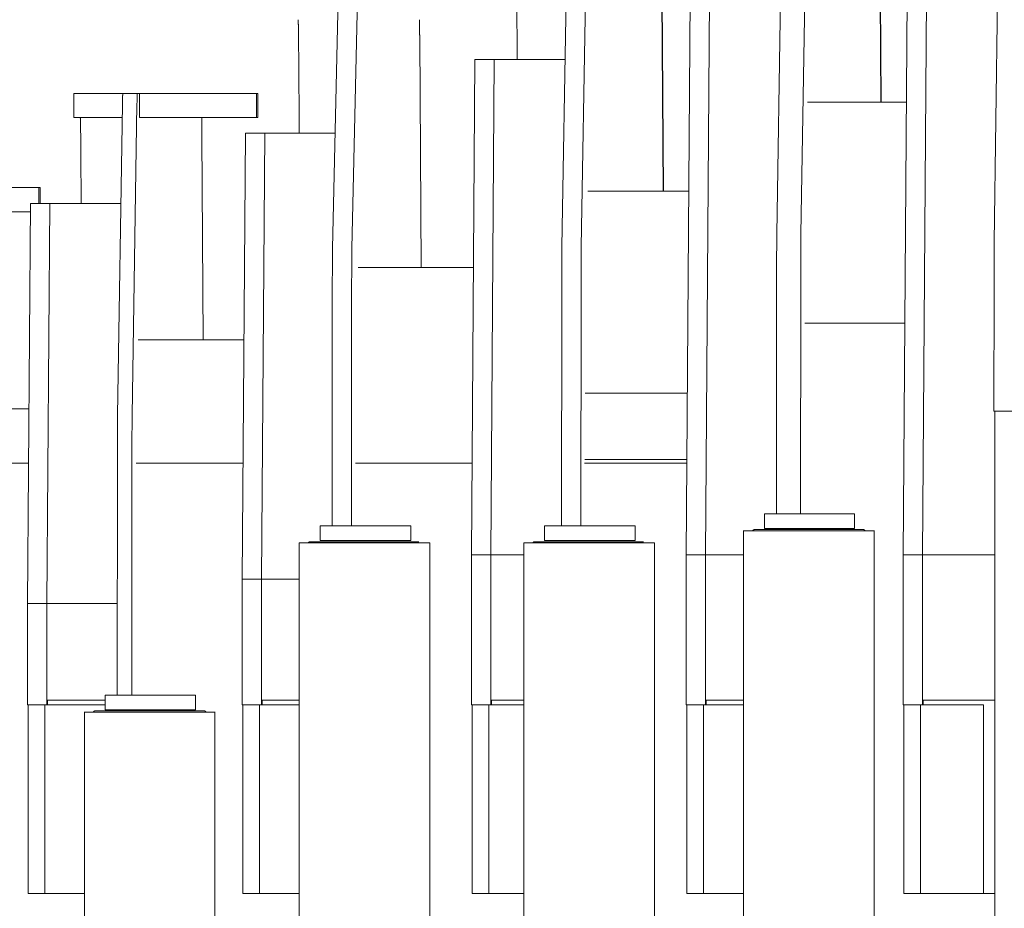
# Model space of a CAD drawing. Extents: x 0 to 59450, y 0 to 42050.
# Tile 102 of 256: x 24874 to 25281, y 7934 to 8301. Entities that reach past the tile are written whole.
import ezdxf

# ---------------------------------------------------------------- set-up
doc = ezdxf.new("R2010")
doc.units = 0
doc.header["$LTSCALE"] = 20
doc.header["$MEASUREMENT"] = 0
doc.layers.get('0').update_dxf_attribs({"linetype": 'CONTINUOUS'})
doc.layers.get('Defpoints').update_dxf_attribs({"linetype": 'CONTINUOUS'})
doc.dimstyles.new('DXF001', dxfattribs={"dimtxt": 3.1, "dimasz": 2, "dimexe": 2, "dimexo": 0.8, "dimgap": 0.09, "dimtad": 1, "dimdsep": 46, "dimtxsty": 'STANDARD', "dimcen": 0.09, "dimazin": 2, "dimtfac": 0.645161, "dimtdec": 4, "dimtmove": 0, "dimatfit": 3, "dimfxl": 1, "dimtvp": 0.66129, "dimtolj": 1, "dimtzin": 0, "dimarcsym": 0})

# ---------------------------------------------------------------- blocks, each defined once
blk = doc.blocks.new('_OPEN')
at = {"color": 0, "linetype": 'ByBlock', "lineweight": -2}
for p, q in [((-1, 0.166667), (0, 0)), ((0, 0), (-1, -0.166667)), ((0, 0), (-1, 0))]:
    blk.add_line(p, q, dxfattribs=at)
blk = doc.blocks.new('*D30')
at = {"color": 0, "linetype": 'Continuous', "lineweight": -2}
for p, q in [((29198.94, 9314.54), (23516.2, 9314.54)), ((23518.2, 9312.54), (23518.2, 6317.04)), ((29202.69, 6315.04), (23516.2, 6315.04))]:
    blk.add_line(p, q, dxfattribs=at)
at = {"layer": 'Defpoints', "color": 0, "linetype": 'Continuous'}
for p in [(29199.74, 9314.54), (23518.2, 6315.04), (29203.49, 6315.04)]:
    blk.add_point(p, dxfattribs=at)
at = {"color": 0, "linetype": 'Continuous', "lineweight": -2, "xscale": 2, "yscale": 2, "zscale": 2}
for p, rotation in [((23518.2, 9314.54), 90), ((23518.2, 6315.04), 270)]:
    blk.add_blockref('_OPEN', p, dxfattribs=dict(at, rotation=rotation))
at = {"color": 0, "linetype": 'Continuous', "lineweight": 13, "insert": (23468.11, 7988.69), "char_height": 100, "attachment_point": 5, "rotation": 90}
blk.add_mtext('\\A1;\\A1;3000', dxfattribs=at)

msp = doc.modelspace()

# ---------------------------------------------------------------- linework, layer by layer
at = {"color": 3, "linetype": 'Continuous', "lineweight": 13}
for p, q in [((25276.764, 8209.164), (25279.686, 8429.95)), ((25186.82, 8212.52), (25189.556, 8386.473)), ((25199.555, 8386.473), (25196.82, 8212.52)), ((25229.322, 8371.735), (25230.052, 8267.167)), ((25241.064, 8364.274), (25239.077, 8079.774)), ((25247.077, 8079.774), (25249.063, 8364.274)), ((25229.248, 8361.129), (25229.904, 8267.167)), ((25097.932, 8207.293), (25100.423, 8351.625)), ((25108.423, 8351.625), (25105.932, 8207.293)), ((25139.961, 8230.274), (25139.215, 8337.114)), ((25079.464, 8284.774), (25079.158, 8328.629)), ((25139.156, 8328.629), (25139.843, 8230.274)), ((25149.306, 8079.774), (25150.996, 8321.774)), ((25158.996, 8321.774), (25157.306, 8079.774)), ((25005.349, 8311.274), (25003.05, 8206.632)), ((25011.05, 8206.632), (25013.348, 8311.274)), ((25039.027, 8300.758), (25039.022, 8301.274)), ((24988.933, 8296.944), (24988.925, 8297.467)), ((24988.941, 8296.388), (24988.933, 8296.944)), ((25039.031, 8300.362), (25039.027, 8300.758)), ((25039.034, 8300.101), (25039.031, 8300.362)), ((25039.036, 8299.894), (25039.034, 8300.101)), ((25039.038, 8299.664), (25039.036, 8299.894)), ((25039.04, 8299.418), (25039.038, 8299.664)), ((25039.042, 8299.175), (25039.04, 8299.418)), ((25039.045, 8298.934), (25039.042, 8299.175)), ((25039.047, 8298.689), (25039.045, 8298.934)), ((25039.049, 8298.442), (25039.047, 8298.689)), ((25039.051, 8298.193), (25039.049, 8298.442)), ((25039.053, 8297.943), (25039.051, 8298.193)), ((25039.055, 8297.69), (25039.053, 8297.943)), ((25039.057, 8297.436), (25039.055, 8297.69)), ((25039.06, 8297.18), (25039.057, 8297.436)), ((25039.062, 8296.922), (25039.06, 8297.18)), ((25039.064, 8296.663), (25039.062, 8296.922)), ((24988.95, 8295.802), (24988.941, 8296.388)), ((24988.958, 8295.184), (24988.95, 8295.802)), ((24988.966, 8294.537), (24988.958, 8295.184)), ((24988.974, 8293.861), (24988.966, 8294.537)), ((24988.981, 8293.157), (24988.974, 8293.861)), ((24988.989, 8292.425), (24988.981, 8293.157)), ((25039.066, 8296.402), (25039.064, 8296.663)), ((25039.068, 8296.139), (25039.066, 8296.402)), ((25039.07, 8295.874), (25039.068, 8296.139)), ((25039.072, 8295.608), (25039.07, 8295.874)), ((25039.074, 8295.34), (25039.072, 8295.608)), ((25039.076, 8295.071), (25039.074, 8295.34)), ((25039.078, 8294.8), (25039.076, 8295.071)), ((25039.079, 8294.527), (25039.078, 8294.8)), ((25039.081, 8294.253), (25039.079, 8294.527)), ((25039.083, 8293.978), (25039.081, 8294.253)), ((25039.085, 8293.701), (25039.083, 8293.978)), ((25039.749, 8198.774), (25039.086, 8293.7)), ((24988.996, 8291.667), (24988.989, 8292.425)), ((24989.003, 8290.884), (24988.996, 8291.667)), ((24989.01, 8290.077), (24989.003, 8290.884)), ((24989.017, 8289.247), (24989.01, 8290.077)), ((24989.024, 8288.395), (24989.017, 8289.247)), ((24989.03, 8287.522), (24989.024, 8288.395)), ((24989.037, 8286.63), (24989.03, 8287.522)), ((24989.264, 8254.274), (24989.038, 8286.629)), ((25060.532, 8079.774), (25061.963, 8284.774)), ((25061.963, 8284.774), (25069.963, 8284.774)), ((25069.963, 8284.774), (25068.532, 8079.774)), ((25099.269, 8284.774), (25069.963, 8284.774)), ((24895.957, 8260.774), (24895.957, 8270.774)), ((24911.984, 8270.774), (24895.957, 8270.774)), ((24911.984, 8270.774), (24916.284, 8270.774)), ((24916.284, 8270.773), (24916.279, 8270.768)), ((24916.286, 8270.774), (24922.286, 8270.774)), ((24922.174, 8268.173), (24922.179, 8268.393)), ((24922.179, 8268.393), (24922.183, 8268.603)), ((24922.183, 8268.603), (24922.188, 8268.803)), ((24922.286, 8270.774), (24923.119, 8270.774)), ((24923.119, 8270.774), (24923.119, 8260.774)), ((24923.119, 8270.774), (24928.253, 8270.774)), ((24945.956, 8270.774), (24928.253, 8270.774)), ((24945.956, 8270.774), (24946.512, 8270.774)), ((24951.547, 8270.774), (24946.512, 8270.774)), ((24951.547, 8270.774), (24971.546, 8270.774)), ((24971.546, 8270.774), (24971.546, 8260.774)), ((24971.546, 8270.774), (24972.112, 8270.774)), ((24972.112, 8260.774), (24972.112, 8270.774)), ((24916.143, 8266.385), (24914.14, 8137.547)), ((24916.153, 8267.001), (24916.142, 8266.384)), ((24916.166, 8267.741), (24916.16, 8267.46)), ((24916.17, 8267.944), (24916.166, 8267.741)), ((24916.174, 8268.164), (24916.17, 8267.944)), ((24920.14, 8137.547), (24922.143, 8266.385)), ((24922.142, 8266.384), (24922.147, 8266.666)), ((24922.147, 8266.666), (24922.151, 8266.94)), ((24922.151, 8266.94), (24922.156, 8267.204)), ((24922.156, 8267.204), (24922.16, 8267.46)), ((24922.16, 8267.46), (24922.165, 8267.707)), ((24922.165, 8267.707), (24922.169, 8267.944)), ((24922.169, 8267.944), (24922.174, 8268.173)), ((25199.567, 8267.167), (25240.386, 8267.167)), ((24895.957, 8260.774), (24911.984, 8260.774)), ((24911.984, 8260.774), (24916.055, 8260.774)), ((24923.118, 8260.774), (24928.253, 8260.774)), ((24928.253, 8260.774), (24945.956, 8260.774)), ((24946.512, 8260.774), (24945.956, 8260.774)), ((24946.512, 8260.774), (24951.547, 8260.774)), ((24948.912, 8260.258), (24948.907, 8260.774)), ((24948.916, 8259.862), (24948.912, 8260.258)), ((24971.546, 8260.774), (24951.547, 8260.774)), ((24972.112, 8260.774), (24971.546, 8260.774)), ((24898.819, 8256.444), (24898.81, 8256.968)), ((24898.827, 8255.888), (24898.819, 8256.444)), ((24948.919, 8259.601), (24948.916, 8259.862)), ((24948.921, 8259.394), (24948.919, 8259.601)), ((24948.923, 8259.164), (24948.921, 8259.394)), ((24948.925, 8258.918), (24948.923, 8259.164)), ((24948.928, 8258.675), (24948.925, 8258.918)), ((24948.93, 8258.433), (24948.928, 8258.675)), ((24948.932, 8258.189), (24948.93, 8258.433)), ((24948.934, 8257.942), (24948.932, 8258.189)), ((24948.937, 8257.693), (24948.934, 8257.942)), ((24948.939, 8257.443), (24948.937, 8257.693)), ((24948.941, 8257.19), (24948.939, 8257.443)), ((24948.943, 8256.936), (24948.941, 8257.19)), ((24948.945, 8256.68), (24948.943, 8256.936)), ((24948.947, 8256.422), (24948.945, 8256.68)), ((24948.95, 8256.163), (24948.947, 8256.422)), ((24948.952, 8255.901), (24948.95, 8256.163)), ((24898.835, 8255.302), (24898.827, 8255.888)), ((24898.844, 8254.684), (24898.835, 8255.302)), ((24898.852, 8254.037), (24898.844, 8254.684)), ((24898.86, 8253.36), (24898.852, 8254.037)), ((24898.867, 8252.656), (24898.86, 8253.36)), ((24898.875, 8251.924), (24898.867, 8252.656)), ((24898.882, 8251.167), (24898.875, 8251.924)), ((24948.954, 8255.639), (24948.952, 8255.901)), ((24948.956, 8255.374), (24948.954, 8255.639)), ((24948.958, 8255.108), (24948.956, 8255.374)), ((24948.96, 8254.84), (24948.958, 8255.108)), ((24948.962, 8254.57), (24948.96, 8254.84)), ((24948.964, 8254.299), (24948.962, 8254.57)), ((24948.966, 8254.027), (24948.964, 8254.299)), ((24948.968, 8253.753), (24948.966, 8254.027)), ((24948.97, 8253.477), (24948.968, 8253.753)), ((24948.972, 8253.2), (24948.97, 8253.477)), ((24949.561, 8168.774), (24948.972, 8253.2)), ((24965.712, 8069.774), (24967, 8254.274)), ((24967, 8254.274), (24975, 8254.274)), ((24975, 8254.274), (24973.712, 8069.774)), ((25004.097, 8254.274), (24975, 8254.274)), ((24898.89, 8250.384), (24898.882, 8251.167)), ((24898.897, 8249.577), (24898.89, 8250.384)), ((24898.904, 8248.746), (24898.897, 8249.577)), ((24898.911, 8247.894), (24898.904, 8248.746)), ((24898.917, 8247.022), (24898.911, 8247.894)), ((24898.924, 8246.129), (24898.917, 8247.022)), ((24899.069, 8225.274), (24898.923, 8246.129)), ((24861.549, 8231.774), (24881.548, 8231.774)), ((24881.548, 8231.774), (24881.548, 8225.274)), ((24881.548, 8231.774), (24882.114, 8231.774)), ((24882.114, 8225.274), (24882.114, 8231.774)), ((25150.357, 8230.274), (25108.582, 8230.274)), ((24876.882, 8059.774), (24878.037, 8225.274)), ((24878.037, 8225.274), (24886.037, 8225.274)), ((24886.037, 8225.274), (24884.882, 8059.774)), ((24915.504, 8225.274), (24886.037, 8225.274)), ((24878.013, 8221.774), (24861.549, 8221.774)), ((25186.806, 8211.394), (25186.801, 8210.964)), ((25186.821, 8212.518), (25186.816, 8212.171)), ((25196.808, 8211.658), (25196.82, 8212.518)), ((25105.93, 8207.292), (25105.925, 8206.96)), ((25186.767, 8207.214), (25186.763, 8206.581)), ((25186.772, 8207.826), (25186.767, 8207.214)), ((25186.776, 8208.413), (25186.772, 8207.826)), ((25186.781, 8208.975), (25186.776, 8208.413)), ((25186.786, 8209.512), (25186.781, 8208.975)), ((25186.79, 8210.023), (25186.786, 8209.512)), ((25186.795, 8210.507), (25186.79, 8210.023)), ((25186.801, 8210.964), (25186.795, 8210.507)), ((25196.762, 8206.581), (25196.766, 8207.215)), ((25196.766, 8207.215), (25196.771, 8207.826)), ((25196.771, 8207.826), (25196.775, 8208.41)), ((25196.775, 8208.41), (25196.78, 8208.975)), ((25196.78, 8208.975), (25196.785, 8209.523)), ((25196.785, 8209.523), (25196.789, 8210.023)), ((25196.789, 8210.023), (25196.794, 8210.462)), ((25196.794, 8210.462), (25196.799, 8210.964)), ((25276.74, 8206.991), (25276.745, 8207.513)), ((25276.753, 8208.246), (25276.764, 8209.165)), ((25003.004, 8203.352), (25002.999, 8202.788)), ((25003.01, 8203.882), (25003.004, 8203.352)), ((25003.016, 8204.378), (25003.01, 8203.882)), ((25003.051, 8206.632), (25003.045, 8206.342)), ((25010.997, 8202.786), (25011.002, 8203.352)), ((25011.002, 8203.352), (25011.008, 8203.891)), ((25011.008, 8203.891), (25011.014, 8204.378)), ((25011.014, 8204.378), (25011.019, 8204.802)), ((25097.88, 8202.657), (25097.885, 8203.245)), ((25097.885, 8203.245), (25097.89, 8203.813)), ((25097.89, 8203.813), (25097.895, 8204.36)), ((25097.895, 8204.36), (25097.9, 8204.857)), ((25097.9, 8204.857), (25097.905, 8205.293)), ((25097.905, 8205.293), (25097.911, 8205.787)), ((25105.884, 8203.248), (25105.879, 8202.657)), ((25105.889, 8203.813), (25105.884, 8203.248)), ((25105.893, 8204.349), (25105.889, 8203.813)), ((25105.898, 8204.857), (25105.893, 8204.349)), ((25105.904, 8205.337), (25105.898, 8204.857)), ((25105.909, 8205.787), (25105.904, 8205.337)), ((25105.914, 8206.207), (25105.909, 8205.787)), ((25186.744, 8203.105), (25186.741, 8202.357)), ((25186.748, 8203.836), (25186.744, 8203.105)), ((25186.751, 8204.551), (25186.748, 8203.836)), ((25186.755, 8205.248), (25186.751, 8204.551)), ((25186.759, 8205.924), (25186.755, 8205.248)), ((25186.763, 8206.581), (25186.759, 8205.924)), ((25196.74, 8202.357), (25196.743, 8203.104)), ((25196.743, 8203.104), (25196.747, 8203.836)), ((25196.747, 8203.836), (25196.75, 8204.551)), ((25196.75, 8204.551), (25196.754, 8205.248)), ((25196.754, 8205.248), (25196.758, 8205.924)), ((25196.758, 8205.924), (25196.762, 8206.581)), ((25276.708, 8202.457), (25276.712, 8203.101)), ((25276.712, 8203.101), (25276.715, 8203.727)), ((25276.715, 8203.727), (25276.719, 8204.332)), ((25276.719, 8204.332), (25276.723, 8204.913)), ((25276.723, 8204.913), (25276.727, 8205.481)), ((25276.727, 8205.481), (25276.732, 8206.035)), ((25276.732, 8206.035), (25276.736, 8206.543)), ((25276.736, 8206.543), (25276.74, 8206.991)), ((25002.974, 8199.51), (25002.969, 8198.769)), ((25002.978, 8200.223), (25002.974, 8199.51)), ((25002.983, 8200.909), (25002.978, 8200.223)), ((25002.988, 8201.566), (25002.983, 8200.909)), ((25002.994, 8202.193), (25002.988, 8201.566)), ((25002.999, 8202.788), (25002.994, 8202.193)), ((25010.968, 8198.77), (25010.972, 8199.51)), ((25010.972, 8199.51), (25010.977, 8200.223)), ((25010.977, 8200.223), (25010.982, 8200.909)), ((25010.982, 8200.909), (25010.987, 8201.567)), ((25010.987, 8201.567), (25010.992, 8202.193)), ((25010.992, 8202.193), (25010.997, 8202.786)), ((25097.855, 8198.601), (25097.859, 8199.332)), ((25097.859, 8199.332), (25097.863, 8200.042)), ((25097.863, 8200.042), (25097.867, 8200.731)), ((25097.867, 8200.731), (25097.871, 8201.398)), ((25097.871, 8201.398), (25097.876, 8202.04)), ((25097.876, 8202.04), (25097.88, 8202.657)), ((25105.858, 8199.332), (25105.854, 8198.601)), ((25105.862, 8200.042), (25105.858, 8199.332)), ((25105.866, 8200.731), (25105.862, 8200.042)), ((25105.87, 8201.398), (25105.866, 8200.731)), ((25105.875, 8202.04), (25105.87, 8201.398)), ((25105.879, 8202.657), (25105.875, 8202.04)), ((25186.73, 8199.24), (25186.728, 8198.411)), ((25186.733, 8200.041), (25186.73, 8199.24)), ((25186.735, 8200.821), (25186.733, 8200.041)), ((25186.738, 8201.593), (25186.735, 8200.821)), ((25186.741, 8202.357), (25186.738, 8201.593)), ((25196.727, 8198.436), (25196.729, 8199.24)), ((25196.729, 8199.24), (25196.732, 8200.035)), ((25196.732, 8200.035), (25196.734, 8200.821)), ((25196.734, 8200.821), (25196.737, 8201.595)), ((25196.737, 8201.595), (25196.74, 8202.357)), ((25276.689, 8198.263), (25276.692, 8198.996)), ((25276.692, 8198.996), (25276.695, 8199.717)), ((25276.695, 8199.717), (25276.698, 8200.425)), ((25276.698, 8200.425), (25276.701, 8201.118)), ((25276.701, 8201.118), (25276.704, 8201.796)), ((25276.704, 8201.796), (25276.708, 8202.457)), ((25002.954, 8195.583), (25002.95, 8194.742)), ((25002.957, 8196.411), (25002.954, 8195.583)), ((25002.961, 8197.219), (25002.957, 8196.411)), ((25002.965, 8198.006), (25002.961, 8197.219)), ((25002.969, 8198.769), (25002.965, 8198.006)), ((25010.949, 8194.742), (25010.952, 8195.585)), ((25010.952, 8195.585), (25010.956, 8196.411)), ((25010.956, 8196.411), (25010.959, 8197.219)), ((25010.959, 8197.219), (25010.963, 8198.006)), ((25010.963, 8198.006), (25010.968, 8198.77)), ((25061.361, 8198.774), (25013.59, 8198.774)), ((25097.839, 8194.701), (25097.841, 8195.509)), ((25097.841, 8195.509), (25097.844, 8196.304)), ((25097.844, 8196.304), (25097.848, 8197.086)), ((25097.848, 8197.086), (25097.851, 8197.852)), ((25097.851, 8197.852), (25097.855, 8198.601)), ((25105.841, 8195.509), (25105.839, 8194.707)), ((25105.844, 8196.302), (25105.841, 8195.509)), ((25105.847, 8197.086), (25105.844, 8196.302)), ((25105.851, 8197.852), (25105.847, 8197.086)), ((25105.854, 8198.601), (25105.851, 8197.852)), ((25186.723, 8195.994), (25186.721, 8194.575)), ((25186.724, 8196.914), (25186.723, 8195.994)), ((25186.726, 8197.627), (25186.724, 8196.914)), ((25186.728, 8198.411), (25186.726, 8197.627)), ((25196.719, 8194.353), (25196.72, 8195.174)), ((25196.72, 8195.174), (25196.721, 8195.994)), ((25196.721, 8195.994), (25196.723, 8196.812)), ((25196.723, 8196.812), (25196.725, 8197.627)), ((25196.725, 8197.627), (25196.727, 8198.436)), ((25276.679, 8194.466), (25276.68, 8195.239)), ((25276.68, 8195.239), (25276.682, 8196.006)), ((25276.682, 8196.006), (25276.685, 8196.767)), ((25276.685, 8196.767), (25276.687, 8197.52)), ((25276.687, 8197.52), (25276.689, 8198.263)), ((25002.939, 8191.244), (25002.937, 8190.46)), ((25002.942, 8192.105), (25002.939, 8191.244)), ((25002.944, 8193.014), (25002.942, 8192.105)), ((25002.947, 8193.891), (25002.944, 8193.014)), ((25002.95, 8194.742), (25002.947, 8193.891)), ((25010.935, 8190.349), (25010.937, 8191.244)), ((25010.937, 8191.244), (25010.94, 8192.133)), ((25010.94, 8192.133), (25010.942, 8193.014)), ((25010.942, 8193.014), (25010.945, 8193.884)), ((25010.945, 8193.884), (25010.949, 8194.742)), ((25097.828, 8190.539), (25097.829, 8191.382)), ((25097.829, 8191.382), (25097.831, 8192.222)), ((25097.831, 8192.222), (25097.833, 8193.055)), ((25097.833, 8193.055), (25097.836, 8193.883)), ((25097.836, 8193.883), (25097.839, 8194.701)), ((25105.83, 8191.487), (25105.828, 8190.539)), ((25105.832, 8192.222), (25105.83, 8191.487)), ((25105.834, 8193.029), (25105.832, 8192.222)), ((25105.836, 8193.883), (25105.834, 8193.029)), ((25105.839, 8194.707), (25105.836, 8193.883)), ((25186.718, 8192.716), (25186.635, 8096.774)), ((25186.721, 8194.575), (25186.719, 8192.717)), ((25196.635, 8096.774), (25196.717, 8192.716)), ((25196.717, 8192.717), (25196.718, 8193.534)), ((25196.718, 8193.534), (25196.719, 8194.353)), ((25276.672, 8190.568), (25276.673, 8191.348)), ((25276.673, 8191.348), (25276.674, 8192.129)), ((25276.674, 8192.129), (25276.676, 8192.91)), ((25276.676, 8192.91), (25276.677, 8193.69)), ((25276.677, 8193.69), (25276.679, 8194.466)), ((25002.933, 8187.892), (25002.931, 8185.851)), ((25002.935, 8189.45), (25002.933, 8187.892)), ((25002.937, 8190.46), (25002.935, 8189.45)), ((25010.928, 8185.851), (25010.929, 8186.748)), ((25010.929, 8186.748), (25010.93, 8187.647)), ((25010.93, 8187.647), (25010.932, 8188.548)), ((25010.932, 8188.548), (25010.933, 8189.45)), ((25010.933, 8189.45), (25010.935, 8190.349)), ((25097.742, 8091.774), (25097.824, 8187.163)), ((25097.823, 8187.164), (25097.824, 8188.006)), ((25097.824, 8188.006), (25097.825, 8188.849)), ((25097.825, 8188.849), (25097.826, 8189.694)), ((25097.826, 8189.694), (25097.828, 8190.539)), ((25105.824, 8187.163), (25105.742, 8091.774)), ((25105.826, 8189.078), (25105.824, 8187.164)), ((25105.828, 8190.539), (25105.826, 8189.078)), ((25276.633, 8139.274), (25276.672, 8189.789)), ((25276.672, 8189.79), (25276.672, 8190.568)), ((25002.93, 8185.852), (25002.849, 8091.774)), ((25010.849, 8091.774), (25010.93, 8185.852)), ((25239.748, 8175.765), (25198.387, 8175.765)), ((24966.404, 8168.774), (24922.637, 8168.774)), ((25149.774, 8146.764), (25107.487, 8146.764)), ((24877.442, 8140.274), (24832.646, 8140.274)), ((25286.633, 8139.274), (25276.633, 8139.274)), ((25276.982, 8139.274), (25276.982, 7281.274)), ((24914.101, 8133.997), (24914.096, 8133.434)), ((24914.106, 8134.533), (24914.101, 8133.997)), ((24914.111, 8135.045), (24914.106, 8134.533)), ((24914.115, 8135.53), (24914.111, 8135.045)), ((24914.121, 8135.988), (24914.115, 8135.53)), ((24914.126, 8136.419), (24914.121, 8135.988)), ((24914.131, 8136.823), (24914.126, 8136.419)), ((24914.141, 8137.548), (24914.136, 8137.199)), ((24920.096, 8133.431), (24920.101, 8133.997)), ((24920.101, 8133.997), (24920.106, 8134.545)), ((24920.106, 8134.545), (24920.11, 8135.045)), ((24920.11, 8135.045), (24920.115, 8135.484)), ((24920.115, 8135.484), (24920.12, 8135.988)), ((24920.129, 8136.684), (24920.141, 8137.548)), ((24914.075, 8130.274), (24914.071, 8129.579)), ((24914.079, 8130.949), (24914.075, 8130.274)), ((24914.083, 8131.604), (24914.079, 8130.949)), ((24914.087, 8132.237), (24914.083, 8131.604)), ((24914.092, 8132.847), (24914.087, 8132.237)), ((24914.096, 8133.434), (24914.092, 8132.847)), ((24920.071, 8129.579), (24920.075, 8130.274)), ((24920.075, 8130.274), (24920.079, 8130.949)), ((24920.079, 8130.949), (24920.083, 8131.604)), ((24920.083, 8131.604), (24920.087, 8132.238)), ((24920.087, 8132.238), (24920.092, 8132.847)), ((24920.092, 8132.847), (24920.096, 8133.431)), ((24914.055, 8125.86), (24914.053, 8125.083)), ((24914.058, 8126.63), (24914.055, 8125.86)), ((24914.061, 8127.391), (24914.058, 8126.63)), ((24914.064, 8128.136), (24914.061, 8127.391)), ((24914.068, 8128.866), (24914.064, 8128.136)), ((24914.071, 8129.579), (24914.068, 8128.866)), ((24920.053, 8125.077), (24920.055, 8125.86)), ((24920.055, 8125.86), (24920.058, 8126.631)), ((24920.058, 8126.631), (24920.061, 8127.391)), ((24920.061, 8127.391), (24920.064, 8128.136)), ((24920.064, 8128.136), (24920.068, 8128.866)), ((24920.068, 8128.866), (24920.071, 8129.579)), ((24914.044, 8121.967), (24914.043, 8121.051)), ((24914.046, 8122.677), (24914.044, 8121.967)), ((24914.048, 8123.458), (24914.046, 8122.677)), ((24914.05, 8124.285), (24914.048, 8123.458)), ((24914.053, 8125.083), (24914.05, 8124.285)), ((24920.042, 8121.051), (24920.044, 8121.866)), ((24920.044, 8121.866), (24920.046, 8122.677)), ((24920.046, 8122.677), (24920.048, 8123.484)), ((24920.048, 8123.484), (24920.05, 8124.285)), ((24920.05, 8124.285), (24920.053, 8125.077)), ((24877.287, 8117.774), (24832.159, 8117.774)), ((24914.038, 8117.787), (24913.956, 8021.774)), ((24914.041, 8119.638), (24914.038, 8117.786)), ((24914.043, 8121.051), (24914.041, 8119.638)), ((24919.956, 8021.774), (24920.038, 8117.787)), ((24920.038, 8117.786), (24920.039, 8118.6)), ((24920.039, 8118.6), (24920.04, 8119.416)), ((24920.04, 8119.416), (24920.041, 8120.233)), ((24920.041, 8120.233), (24920.042, 8121.051)), ((24966.047, 8117.774), (24921.843, 8117.774)), ((25060.797, 8117.774), (25012.571, 8117.774)), ((25149.572, 8117.774), (25107.315, 8117.774)), ((25149.583, 8119.274), (25107.355, 8119.274)), ((25186.635, 8096.774), (25181.67, 8096.774)), ((25181.67, 8096.774), (25181.67, 8090.774)), ((25212.635, 8096.774), (25186.635, 8096.774)), ((25217.669, 8096.774), (25212.635, 8096.774)), ((25218.94, 8096.774), (25217.669, 8096.774)), ((25218.94, 8096.774), (25218.94, 8090.774)), ((24997.884, 8091.774), (24997.884, 8085.774)), ((24997.884, 8091.774), (25002.849, 8091.774)), ((25002.849, 8091.774), (25028.849, 8091.774)), ((25028.849, 8091.774), (25033.883, 8091.774)), ((25033.883, 8091.774), (25035.37, 8091.774)), ((25035.37, 8085.774), (25035.37, 8091.774)), ((25090.777, 8091.774), (25090.777, 8085.774)), ((25090.777, 8091.774), (25095.742, 8091.774)), ((25095.742, 8091.774), (25121.742, 8091.774)), ((25121.742, 8091.774), (25126.776, 8091.774)), ((25128.159, 8091.774), (25126.776, 8091.774)), ((25128.159, 8085.774), (25128.159, 8091.774)), ((25173.075, 8089.874), (25173.075, 7339.674)), ((25227.075, 8089.774), (25173.075, 8089.774)), ((25227.075, 8089.774), (25173.075, 8089.774)), ((25177.575, 8090.274), (25177.56, 8090.274)), ((25177.575, 8090.274), (25222.575, 8090.274)), ((25181.67, 8090.774), (25186.635, 8090.774)), ((25186.635, 8090.774), (25212.635, 8090.774)), ((25212.635, 8090.774), (25217.669, 8090.774)), ((25217.669, 8090.774), (25218.94, 8090.774)), ((25223.44, 8089.774), (25223.423, 8089.802)), ((25227.075, 7339.674), (25227.075, 8089.874)), ((24993.787, 8085.272), (24993.772, 8085.272)), ((24993.789, 8085.274), (25038.789, 8085.274)), ((25002.849, 8085.774), (24997.884, 8085.774)), ((25028.849, 8085.774), (25002.849, 8085.774)), ((25033.883, 8085.774), (25028.849, 8085.774)), ((25035.37, 8085.774), (25033.883, 8085.774)), ((25086.682, 8085.272), (25086.666, 8085.272)), ((25086.682, 8085.274), (25131.682, 8085.274)), ((25095.742, 8085.774), (25090.777, 8085.774)), ((25121.742, 8085.774), (25095.742, 8085.774)), ((25126.776, 8085.774), (25121.742, 8085.774)), ((25126.776, 8085.774), (25128.159, 8085.774)), ((24989.289, 8084.874), (24989.289, 7364.674)), ((25043.289, 8084.774), (24989.289, 8084.774)), ((25043.289, 8084.774), (24989.289, 8084.774)), ((25043.289, 7364.674), (25043.289, 8084.874)), ((25082.182, 8084.874), (25082.182, 7334.674)), ((25136.182, 8084.774), (25082.182, 8084.774)), ((25136.182, 8084.774), (25082.182, 8084.774)), ((25136.182, 7334.674), (25136.182, 8084.874)), ((25060.532, 8017.774), (25060.532, 8079.774)), ((25060.532, 8079.774), (25068.532, 8079.774)), ((25068.532, 8079.774), (25082.182, 8079.774)), ((25068.532, 8079.774), (25068.532, 8017.774)), ((25149.306, 8017.774), (25149.306, 8079.774)), ((25149.306, 8079.774), (25157.306, 8079.774)), ((25157.306, 8079.774), (25173.075, 8079.774)), ((25157.306, 8079.774), (25157.306, 8017.774)), ((25239.077, 8017.774), (25239.077, 8079.774)), ((25239.077, 8079.774), (25247.077, 8079.774)), ((25247.077, 8079.774), (25276.982, 8079.774)), ((25247.077, 8079.774), (25247.077, 8017.774)), ((24965.712, 8017.774), (24965.712, 8069.774)), ((24965.712, 8069.774), (24973.712, 8069.774)), ((24973.712, 8069.774), (24989.289, 8069.774)), ((24973.712, 8069.774), (24973.712, 8017.774)), ((24876.882, 8017.774), (24876.882, 8059.774)), ((24876.882, 8059.774), (24884.882, 8059.774)), ((24884.882, 8059.774), (24913.989, 8059.774)), ((24884.882, 8059.774), (24884.882, 8017.774)), ((24908.991, 8019.774), (24884.882, 8019.774)), ((24885.091, 8017.774), (24885.091, 8019.774)), ((24908.991, 8021.774), (24913.956, 8021.774)), ((24908.991, 8021.774), (24908.991, 8015.774)), ((24913.956, 8021.774), (24919.956, 8021.774)), ((24919.956, 8021.774), (24939.956, 8021.774)), ((24939.956, 8021.774), (24944.99, 8021.774)), ((24946.352, 8021.774), (24944.99, 8021.774)), ((24946.352, 8015.774), (24946.352, 8021.774)), ((24989.289, 8019.774), (24973.712, 8019.774)), ((24973.922, 8017.774), (24973.922, 8019.774)), ((25082.182, 8019.774), (25068.532, 8019.774)), ((25068.741, 8017.774), (25068.741, 8019.774)), ((25173.075, 8019.774), (25157.306, 8019.774)), ((25157.551, 8017.774), (25157.551, 8019.774)), ((25276.982, 8019.774), (25247.077, 8019.774)), ((25247.356, 8017.774), (25247.356, 8019.774)), ((24876.882, 8017.774), (24884.882, 8017.774)), ((24877.092, 7939.774), (24877.092, 8017.774)), ((24884.049, 7939.774), (24884.049, 8017.774)), ((24884.882, 8017.774), (24885.049, 8017.774)), ((24908.991, 8017.774), (24885.049, 8017.774)), ((24913.956, 8015.774), (24908.991, 8015.774)), ((24939.956, 8015.774), (24913.956, 8015.774)), ((24944.99, 8015.774), (24939.956, 8015.774)), ((24944.99, 8015.774), (24946.352, 8015.774)), ((24973.712, 8017.774), (24965.712, 8017.774)), ((24965.922, 7939.774), (24965.922, 8017.774)), ((24972.88, 7939.774), (24972.88, 8017.774)), ((24973.712, 8017.774), (24973.879, 8017.774)), ((24989.289, 8017.774), (24973.879, 8017.774)), ((25060.532, 8017.774), (25068.532, 8017.774)), ((25060.741, 7939.774), (25060.741, 8017.774)), ((25067.699, 7939.774), (25067.699, 8017.774)), ((25068.532, 8017.774), (25068.698, 8017.774)), ((25082.182, 8017.774), (25068.698, 8017.774)), ((25157.306, 8017.774), (25149.306, 8017.774)), ((25149.551, 7939.774), (25149.551, 8017.774)), ((25156.509, 7939.774), (25156.509, 8017.774)), ((25157.306, 8017.774), (25157.509, 8017.774)), ((25173.075, 8017.774), (25157.509, 8017.774)), ((25247.077, 8017.774), (25239.077, 8017.774)), ((25239.357, 7939.774), (25239.357, 8017.774)), ((25246.315, 8017.774), (25246.315, 7939.774)), ((25247.077, 8017.774), (25247.315, 8017.774)), ((25247.315, 8017.774), (25272.314, 8017.774)), ((25272.314, 8017.774), (25272.314, 7939.774)), ((25272.356, 8017.774), (25272.314, 8017.774)), ((25272.356, 7939.774), (25272.356, 8017.774)), ((24900.396, 8014.874), (24900.396, 7394.674)), ((24954.396, 8014.774), (24900.396, 8014.774)), ((24954.396, 8014.774), (24900.396, 8014.774)), ((24904.895, 8015.273), (24904.88, 8015.273)), ((24904.896, 8015.274), (24949.896, 8015.274)), ((24950.761, 8014.774), (24950.744, 8014.802)), ((24954.396, 7394.674), (24954.396, 8014.874)), ((24877.092, 7939.774), (24884.049, 7939.774)), ((24884.049, 7939.774), (24900.396, 7939.774)), ((24972.879, 7939.774), (24965.922, 7939.774)), ((24972.88, 7939.774), (24989.288, 7939.774)), ((25060.741, 7939.774), (25067.699, 7939.774)), ((25067.699, 7939.774), (25082.183, 7939.774)), ((25156.507, 7939.774), (25149.551, 7939.774)), ((25156.509, 7939.774), (25173.076, 7939.774)), ((25246.315, 7939.774), (25239.357, 7939.774)), ((25246.315, 7939.774), (25272.314, 7939.774)), ((25272.314, 7939.774), (25272.356, 7939.774)), ((25276.98, 7939.774), (25272.357, 7939.774))]:
    msp.add_line(p, q, dxfattribs=at)
for centre, radius, start, end in [((24986.274, 8300.804), 2.561, 7.71653, 10.53726), ((24984.816, 8300.621), 4.031, 5.50708, 7.51316), ((24972.486, 8299.875), 16.381, 3.42077, 3.9639), ((24903.201, 8296.962), 85.725, 2.48041, 2.60103), ((24943.227, 8298.892), 45.654, 1.95995, 2.23432), ((24934.269, 8298.395), 54.624, 1.8933, 2.16023), ((24895.472, 8297.144), 93.441, 1.69676, 1.87389), ((24850.511, 8295.881), 138.419, 1.53476, 1.66807), ((24818.84, 8295.125), 170.099, 1.38356, 1.50388), ((24774.586, 8294.098), 214.366, 1.26773, 1.37216), ((24713.388, 8292.794), 275.577, 1.16889, 1.25728), ((24644.747, 8292.172), 344.217, 0.96321, 1.03941), ((24572.6, 8290.088), 416.39, 1.01544, 1.08307), ((25091.116, 8264.447), 174.982, 178.70787, 178.78264), ((25090.774, 8264.386), 174.641, 178.6157, 178.68535), ((25079.856, 8265.408), 163.703, 178.81151, 178.88104), ((25049.418, 8265.404), 133.273, 178.45655, 178.53853), ((25026.876, 8266.051), 110.723, 178.38266, 178.47708), ((25011.197, 8266.504), 95.037, 178.28499, 178.38886), ((24995.944, 8267.467), 79.764, 178.5313, 178.64804), ((24981.7, 8267.443), 65.526, 178.05743, 178.19099), ((24969.245, 8267.884), 53.063, 177.92277, 178.07747), ((24958.766, 8268.276), 42.577, 177.76012, 177.93945), ((24949.586, 8268.652), 33.389, 177.57608, 177.78824), ((24941.896, 8269.216), 25.683, 177.85442, 178.10772), ((24935.393, 8269.306), 19.182, 177.08676, 177.39715), ((24930.17, 8269.584), 13.952, 176.75282, 177.13817), ((24925.929, 8269.84), 9.703, 176.34435, 176.84114), ((24922.697, 8270.059), 6.463, 175.79911, 176.45536), ((24920.243, 8270.316), 3.998, 175.97145, 176.89257), ((24918.533, 8270.413), 2.285, 174.03347, 175.39416), ((24917.387, 8270.546), 1.132, 172.43558, 174.69398), ((24916.724, 8270.645), 0.462, 169.54704, 173.84161), ((24916.394, 8270.717), 0.124, 162.72286, 174.30827), ((24916.29, 8270.758), 0.0154, 135.28088, 194.03605), ((25084.418, 8264.656), 162.283, 178.46818, 178.5357), ((25061.862, 8265.245), 139.719, 178.38774, 178.46234), ((25041.682, 8266.485), 119.515, 178.62707, 178.70958), ((25023.144, 8266.326), 100.988, 178.19265, 178.28495), ((25006.667, 8266.822), 84.503, 178.0729, 178.1765), ((24992.18, 8267.292), 70.009, 177.94095, 178.05818), ((24979.792, 8267.712), 57.613, 177.78336, 177.91588), ((24968.101, 8268.516), 45.901, 178.06837, 178.22266), ((24957.754, 8268.555), 35.56, 177.38585, 177.56888), ((24950.382, 8268.873), 28.181, 177.13581, 177.34703), ((24945.167, 8269.103), 22.962, 176.82592, 177.05986), ((24937.655, 8269.5), 15.439, 176.43973, 176.75223), ((24931.202, 8269.892), 8.974, 175.90607, 176.38067), ((24929.799, 8270.092), 7.561, 176.17238, 176.65707), ((24937.234, 8269.489), 15.02, 175.56829, 175.77035), ((24924.968, 8270.316), 2.73, 172.01386, 172.97816), ((24922.932, 8270.588), 0.675, 167.27863, 170.85798), ((24922.71, 8270.627), 0.45, 160.98011, 165.88882), ((25187.639, 8263.089), 271.515, 179.0777, 179.17455), ((24896.164, 8260.289), 2.557, 8.12869, 10.96557), ((24894.722, 8260.126), 4.009, 5.48565, 7.50703), ((24882.489, 8259.386), 16.262, 3.41419, 3.96194), ((24813.756, 8256.497), 85.054, 2.47792, 2.59958), ((24853.481, 8258.202), 45.292, 2.2191, 2.49588), ((24844.608, 8257.914), 54.17, 1.89082, 2.16016), ((24806.158, 8256.672), 92.639, 1.69502, 1.87378), ((24761.606, 8255.418), 137.209, 1.5334, 1.66794), ((24730.239, 8254.666), 168.585, 1.38243, 1.50388), ((24686.402, 8253.646), 212.433, 1.26677, 1.37218), ((24625.788, 8252.35), 273.062, 1.1681, 1.25733), ((24557.802, 8251.73), 341.047, 0.96256, 1.03949), ((24486.347, 8249.661), 412.527, 1.01484, 1.08312), ((25531.141, 8207.319), 344.359, 179.25497, 179.32196), ((25459.964, 8208.336), 273.175, 179.19557, 179.2741), ((25571.116, 8206.454), 374.344, 179.20349, 179.30966), ((25730.642, 8196.978), 632.793, 179.066061, 179.141308), ((25777.792, 8202.417), 501.073, 179.33342, 179.41733), ((25366.087, 8200.677), 363.09, 179.34309, 179.41595), ((25293.74, 8200.977), 290.745, 179.15445, 179.23878), ((25234.698, 8201.922), 231.695, 179.07563, 179.1727), ((25177.349, 8202.923), 174.337, 178.98257, 179.10045), ((25127.857, 8203.866), 124.837, 178.86329, 179.0118), ((25376.132, 8200.334), 365.14, 179.22584, 179.29897), ((25229.953, 8202.028), 218.952, 178.99068, 179.15215), ((25412.615, 8198.737), 401.644, 178.87366, 178.98031), ((25416.666, 8201.868), 318.779, 179.1744, 179.29556), ((25402.698, 8202.612), 296.806, 179.23029, 179.30585), ((25335.298, 8202.968), 229.408, 179.00302, 179.09322), ((25197.891, 8133.239), 283.783, 179.2005, 179.27645), ((25298.089, 8131.45), 377.997, 179.20665, 179.3122), ((25178.475, 8088.726), 2.053, 148.20192, 149.33195), ((25177.393, 8089.398), 0.78, 145.92292, 148.22135), ((25177.469, 8089.372), 0.857, 146.0523, 147.39195), ((25178.913, 8088.174), 2.731, 141.76585, 142.10619), ((25177.612, 8089.273), 1.03, 144.04113, 144.99949), ((25177.459, 8089.338), 0.869, 140.35501, 141.61183), ((25177.568, 8089.305), 0.975, 141.84383, 142.90266), ((25177.63, 8089.2), 1.09, 138.55082, 139.51317), ((25177.582, 8089.26), 1.014, 138.29041, 139.31999), ((25177.565, 8089.292), 0.98, 137.98397, 139.04314), ((25177.577, 8089.293), 0.989, 137.46481, 138.50375), ((25177.583, 8089.245), 1.026, 134.66076, 135.69075), ((25177.58, 8089.261), 1.012, 134.17223, 135.20741), ((25177.579, 8089.275), 1.001, 133.63172, 134.66877), ((25177.58, 8089.286), 0.994, 133.08325, 134.11799), ((25177.581, 8089.242), 1.027, 130.41322, 131.4467), ((25177.58, 8089.309), 0.977, 131.88204, 132.91493), ((25177.58, 8089.265), 1.01, 129.17656, 130.20878), ((25177.58, 8089.275), 1.002, 128.51687, 129.54748), ((25177.581, 8089.23), 1.038, 125.96203, 126.99148), ((25177.581, 8089.295), 0.986, 127.15946, 128.18707), ((25177.58, 8089.249), 1.023, 124.55572, 125.58199), ((25177.581, 8089.258), 1.017, 123.83411, 124.85809), ((25177.581, 8089.266), 1.009, 123.09947, 124.12185), ((25177.581, 8089.274), 1.003, 122.29866, 123.31839), ((25177.581, 8089.282), 0.996, 121.53762, 122.55551), ((25177.581, 8089.232), 1.039, 119.09456, 120.10942), ((25177.581, 8089.296), 0.984, 119.86391, 120.8767), ((25177.581, 8089.245), 1.028, 117.44684, 118.45624), ((25177.581, 8089.251), 1.023, 116.63159, 117.63869), ((25177.581, 8089.256), 1.018, 115.71856, 116.72193), ((25177.581, 8089.261), 1.014, 114.87806, 115.87892), ((25177.581, 8089.265), 1.01, 113.96714, 114.96393), ((25177.581, 8089.27), 1.006, 113.0722, 114.06627), ((25177.58, 8089.272), 1.003, 112.10468, 113.09436), ((25177.581, 8089.276), 1, 111.21535, 112.20212), ((25177.581, 8089.22), 1.053, 109.12862, 110.11069), ((25177.581, 8089.281), 0.995, 109.30939, 110.28836), ((25177.58, 8089.282), 0.994, 108.29104, 109.26502), ((25177.581, 8089.225), 1.049, 106.39923, 107.36994), ((25177.58, 8089.284), 0.992, 106.34785, 107.31329), ((25177.58, 8089.285), 0.991, 105.39343, 106.35543), ((25177.58, 8089.224), 1.05, 103.558, 104.51448), ((25177.58, 8089.284), 0.991, 103.42491, 104.37779), ((25177.58, 8089.222), 1.052, 101.67642, 102.62355), ((25177.58, 8089.282), 0.993, 101.45666, 102.40005), ((25177.579, 8089.279), 0.996, 100.42747, 101.36484), ((25177.579, 8089.217), 1.057, 98.88621, 99.81975), ((25177.58, 8089.274), 1.001, 98.48683, 99.41429), ((25177.579, 8089.272), 1.003, 97.50795, 98.43127), ((25177.579, 8089.267), 1.008, 96.56096, 97.47747), ((25177.578, 8089.265), 1.01, 95.57302, 96.486), ((25177.578, 8089.261), 1.014, 94.65319, 95.56129), ((25177.578, 8089.255), 1.019, 93.73146, 94.63315), ((25177.578, 8089.241), 1.033, 92.77523, 93.66376), ((25177.578, 8089.247), 1.028, 91.91574, 92.80849), ((25177.577, 8089.268), 1.007, 90.97667, 91.88752), ((25222.494, 8088.251), 2.025, 85.56434, 87.71865), ((25222.614, 8089.484), 0.787, 83.01822, 87.33235), ((25222.605, 8089.404), 0.867, 80.51056, 83.04774), ((25222.257, 8087.871), 2.439, 77.67029, 78.39074), ((25222.557, 8089.234), 1.043, 75.8858, 77.74738), ((25222.614, 8089.409), 0.859, 74.35819, 76.76956), ((25222.578, 8089.284), 0.989, 72.21072, 74.26715), ((25222.55, 8089.218), 1.061, 69.98398, 71.86959), ((25222.569, 8089.269), 1.006, 67.98992, 70.00256), ((25222.579, 8089.281), 0.991, 66.19823, 68.26648), ((25222.572, 8089.252), 1.022, 64.4669, 66.50137), ((25222.568, 8089.286), 0.992, 61.41383, 63.43382), ((25222.569, 8089.246), 1.027, 60.51851, 62.5495), ((25222.571, 8089.286), 0.992, 57.41898, 59.45343), ((25222.569, 8089.264), 1.011, 55.94865, 57.97676), ((25222.569, 8089.271), 1.006, 53.70537, 55.72923), ((25222.567, 8089.247), 1.025, 52.40012, 54.41848), ((25222.568, 8089.28), 0.999, 49.27522, 51.28919), ((25222.566, 8089.254), 1.02, 48.15601, 50.1608), ((25222.567, 8089.285), 0.997, 44.99206, 46.98949), ((25222.564, 8089.255), 1.02, 44.06543, 46.04928), ((25222.566, 8089.257), 1.018, 42.10794, 44.08528), ((25222.566, 8089.285), 0.999, 38.90734, 40.87489), ((25222.563, 8089.253), 1.021, 38.2922, 40.24254), ((25222.553, 8089.274), 1.017, 35.09984, 37.01441), ((25222.565, 8089.25), 1.021, 34.65111, 36.57939), ((25222.591, 8089.294), 0.975, 31.44432, 33.41689), ((24993.844, 8084.2), 1.09, 138.55082, 139.51317), ((24993.795, 8084.316), 0.978, 140.74396, 141.77353), ((24993.778, 8084.238), 1.017, 135.69938, 136.75855), ((24993.791, 8084.293), 0.989, 137.46476, 138.5038), ((24993.796, 8084.245), 1.025, 134.66038, 135.69113), ((24993.792, 8084.318), 0.971, 136.46251, 137.50005), ((24993.79, 8084.223), 1.038, 131.51221, 132.55259), ((24993.791, 8084.289), 0.99, 133.05839, 134.0966), ((24993.791, 8084.3), 0.982, 132.49858, 133.53584), ((24993.79, 8084.257), 1.014, 129.7508, 130.78793), ((24993.79, 8084.269), 1.005, 129.14999, 130.18688), ((24993.79, 8084.279), 0.996, 128.46494, 129.50057), ((24993.79, 8084.234), 1.032, 125.90991, 126.94475), ((24993.79, 8084.3), 0.98, 127.07959, 128.11295), ((24993.79, 8084.254), 1.017, 124.50146, 125.53384), ((24993.79, 8084.263), 1.009, 123.75269, 124.78312), ((24993.789, 8084.272), 1.002, 122.98998, 124.01914), ((24993.789, 8084.28), 0.995, 122.21409, 123.24091), ((24993.789, 8084.288), 0.988, 121.42401, 122.44931), ((24993.788, 8084.239), 1.03, 118.95517, 119.97773), ((24993.789, 8084.302), 0.975, 119.74605, 120.76682), ((24993.789, 8084.252), 1.019, 117.33083, 118.34848), ((24993.788, 8084.315), 0.963, 117.9794, 118.99501), ((24993.787, 8084.263), 1.008, 115.56992, 116.58202), ((24993.788, 8084.269), 1.004, 114.72724, 115.73707), ((24993.787, 8084.273), 1, 113.7843, 114.79025), ((24993.787, 8084.278), 0.995, 112.88676, 113.89021), ((24993.786, 8084.281), 0.992, 111.91654, 112.91576), ((24993.787, 8084.227), 1.042, 109.83587, 110.83236), ((24993.787, 8084.286), 0.987, 110.02868, 111.0206), ((24993.787, 8084.29), 0.984, 109.08217, 110.07114), ((24993.787, 8084.232), 1.038, 107.06901, 108.05309), ((24993.787, 8084.293), 0.981, 107.12418, 108.10511), ((24993.785, 8084.293), 0.98, 106.07987, 107.05561), ((24993.786, 8084.235), 1.036, 104.27727, 105.24966), ((24993.786, 8084.293), 0.98, 104.1243, 105.09121), ((24993.785, 8084.294), 0.979, 103.11558, 104.07896), ((24993.786, 8084.232), 1.039, 101.41323, 102.37088), ((24993.785, 8084.291), 0.981, 101.14253, 102.09645), ((24993.785, 8084.288), 0.984, 100.11111, 101.05901), ((24993.785, 8084.287), 0.985, 99.17601, 100.12008), ((24993.784, 8084.222), 1.049, 97.63281, 98.57077), ((24993.785, 8084.281), 0.991, 97.18638, 98.12017), ((24993.784, 8084.276), 0.996, 96.20274, 97.12966), ((24993.785, 8084.274), 0.998, 95.28438, 96.20772), ((24993.784, 8084.27), 1.002, 94.29259, 95.21098), ((24993.784, 8084.264), 1.008, 93.37001, 94.2819), ((24993.785, 8084.25), 1.022, 92.44885, 93.3474), ((24993.783, 8084.319), 0.953, 91.64851, 92.5513), ((24993.783, 8084.276), 0.996, 90.64945, 91.57048), ((25086.737, 8084.2), 1.09, 138.55083, 139.51317), ((25086.688, 8084.316), 0.978, 140.74398, 141.7735), ((25086.671, 8084.238), 1.017, 135.69937, 136.75855), ((25086.684, 8084.293), 0.988, 137.46467, 138.50389), ((25086.689, 8084.246), 1.024, 134.65979, 135.69172), ((25086.683, 8084.265), 1.007, 134.16942, 135.21021), ((25086.681, 8084.28), 0.994, 133.62812, 134.67237), ((25086.682, 8084.291), 0.987, 133.05672, 134.09828), ((25086.682, 8084.303), 0.979, 132.49705, 133.53738), ((25086.681, 8084.259), 1.011, 129.7493, 130.78943), ((25086.682, 8084.271), 1.002, 129.14855, 130.18831), ((25086.681, 8084.281), 0.994, 128.4636, 129.50191), ((25086.682, 8084.236), 1.03, 125.90865, 126.946), ((25086.681, 8084.301), 0.977, 127.07842, 128.11412), ((25086.681, 8084.256), 1.014, 124.50038, 125.53492), ((25086.682, 8084.264), 1.007, 123.7517, 124.78412), ((25086.681, 8084.273), 1, 122.98908, 124.02004), ((25086.681, 8084.281), 0.993, 122.21328, 123.24173), ((25086.681, 8084.289), 0.986, 121.42329, 122.45003), ((25086.681, 8084.24), 1.028, 118.95454, 119.97835), ((25086.681, 8084.303), 0.974, 119.74552, 120.76736), ((25086.681, 8084.253), 1.018, 117.33039, 118.34892), ((25086.681, 8084.259), 1.012, 116.45656, 117.47287), ((25086.681, 8084.264), 1.008, 115.56966, 116.58228), ((25086.682, 8084.269), 1.003, 114.72708, 115.73724), ((25086.681, 8084.273), 1, 113.78422, 114.79033), ((25086.681, 8084.278), 0.995, 112.88678, 113.89019), ((25086.68, 8084.28), 0.993, 111.91664, 112.91565), ((25086.68, 8084.284), 0.989, 110.99399, 111.99009), ((25086.68, 8084.286), 0.987, 110.02896, 111.02032), ((25086.68, 8084.231), 1.039, 108.01158, 108.99982), ((25086.68, 8084.29), 0.984, 108.09362, 109.07681), ((25086.68, 8084.292), 0.982, 107.12471, 108.10457), ((25086.679, 8084.233), 1.038, 105.15499, 106.12951), ((25086.68, 8084.293), 0.98, 105.15674, 106.12775), ((25086.68, 8084.232), 1.039, 103.29951, 104.26489), ((25086.679, 8084.292), 0.981, 103.11642, 104.07811), ((25086.679, 8084.29), 0.983, 102.13429, 103.0901), ((25086.679, 8084.229), 1.042, 100.47704, 101.42899), ((25086.679, 8084.286), 0.986, 100.11216, 101.05796), ((25086.679, 8084.285), 0.987, 99.17713, 100.11896), ((25086.679, 8084.22), 1.052, 97.63399, 98.56959), ((25086.679, 8084.279), 0.993, 97.18762, 98.11893), ((25086.679, 8084.273), 0.999, 96.20404, 97.12836), ((25086.679, 8084.271), 1.001, 95.28573, 96.20636), ((25086.678, 8084.267), 1.005, 94.294, 95.20957), ((25086.678, 8084.261), 1.011, 93.37147, 94.28045), ((25086.679, 8084.247), 1.025, 92.45034, 93.34591), ((25086.678, 8084.252), 1.02, 91.51893, 92.4186), ((25086.678, 8084.335), 0.937, 90.72507, 91.64282), ((24994.689, 8083.726), 2.053, 148.20192, 149.33195), ((24993.607, 8084.398), 0.78, 145.92292, 148.22135), ((24993.683, 8084.372), 0.857, 146.0523, 147.39195), ((24995.127, 8083.174), 2.731, 141.76585, 142.10619), ((24993.826, 8084.273), 1.03, 144.04113, 144.99949), ((24993.673, 8084.338), 0.869, 140.35501, 141.61183), ((24993.782, 8084.305), 0.975, 141.84383, 142.90266), ((25087.582, 8083.726), 2.053, 148.20192, 149.33195), ((25086.5, 8084.398), 0.78, 145.92292, 148.22135), ((25086.576, 8084.372), 0.857, 146.0523, 147.39195), ((25088.02, 8083.174), 2.731, 141.76585, 142.10619), ((25086.719, 8084.273), 1.03, 144.04113, 144.99949), ((25086.566, 8084.338), 0.869, 140.35501, 141.61183), ((25086.675, 8084.305), 0.975, 141.84382, 142.90266), ((24905.796, 8013.726), 2.053, 148.20192, 149.33195), ((24904.714, 8014.398), 0.78, 145.92292, 148.22135), ((24904.79, 8014.372), 0.857, 146.0523, 147.39195), ((24906.234, 8013.174), 2.731, 141.76585, 142.10619), ((24904.933, 8014.273), 1.03, 144.04113, 144.99949), ((24904.78, 8014.384), 0.841, 142.76879, 144.02561), ((24904.888, 8014.251), 1.009, 139.40926, 140.4681), ((24904.95, 8014.259), 1.052, 141.00087, 141.96321), ((24904.902, 8014.26), 1.014, 138.29041, 139.31999), ((24904.885, 8014.292), 0.98, 137.98397, 139.04314), ((24904.898, 8014.238), 1.026, 135.17706, 136.21608), ((24904.904, 8014.245), 1.025, 134.66045, 135.69106), ((24904.899, 8014.318), 0.972, 136.46274, 137.49983), ((24904.897, 8014.277), 0.999, 133.63041, 134.67007), ((24904.899, 8014.233), 1.032, 130.96718, 132.00456), ((24904.899, 8014.3), 0.983, 132.49906, 133.53536), ((24904.898, 8014.256), 1.015, 129.75136, 130.78737), ((24904.898, 8014.268), 1.006, 129.15063, 130.18623), ((24904.898, 8014.278), 0.998, 128.49037, 129.52457), ((24904.899, 8014.233), 1.034, 125.93542, 126.96868), ((24904.898, 8014.298), 0.982, 127.10613, 128.13778), ((24904.898, 8014.252), 1.019, 124.528, 125.55852), ((24904.898, 8014.261), 1.011, 123.75369, 124.78213), ((24904.898, 8014.27), 1.004, 123.04413, 124.07116), ((24904.898, 8014.278), 0.997, 122.24225, 123.26681), ((24904.898, 8014.286), 0.99, 121.45271, 122.47562), ((24904.897, 8014.293), 0.984, 120.62195, 121.642), ((24904.897, 8014.244), 1.027, 118.21918, 119.23732), ((24904.897, 8014.25), 1.022, 117.3322, 118.34711), ((24904.898, 8014.313), 0.966, 118.06928, 119.08204), ((24904.897, 8014.261), 1.012, 115.62915, 116.6383), ((24904.897, 8014.266), 1.007, 114.75806, 115.76484), ((24904.897, 8014.27), 1.003, 113.84534, 114.84816), ((24904.896, 8014.275), 0.999, 112.94868, 113.9489), ((24904.896, 8014.22), 1.05, 110.77857, 111.77448), ((24904.897, 8014.282), 0.993, 111.08844, 112.08154), ((24904.896, 8014.283), 0.991, 110.0932, 111.08167), ((24904.896, 8014.287), 0.988, 109.14749, 110.13294), ((24904.897, 8014.229), 1.042, 107.16265, 108.14316), ((24904.896, 8014.29), 0.985, 107.19103, 108.16833), ((24904.895, 8014.289), 0.984, 106.18035, 107.15242), ((24904.896, 8014.232), 1.04, 104.34215, 105.31081), ((24904.896, 8014.29), 0.984, 104.22673, 105.18988), ((24904.896, 8014.231), 1.042, 102.47297, 103.43256), ((24904.895, 8014.288), 0.985, 102.20347, 103.1573), ((24904.895, 8014.288), 0.985, 101.24748, 102.19756), ((24904.895, 8014.224), 1.048, 99.60131, 100.54536), ((24904.895, 8014.284), 0.989, 99.28232, 100.22253), ((24904.895, 8014.28), 0.993, 98.27373, 99.20783), ((24904.894, 8014.278), 0.995, 97.29381, 98.22374), ((24904.894, 8014.273), 1, 96.31063, 97.23369), ((24904.894, 8014.271), 1.002, 95.39264, 96.31212), ((24904.893, 8014.267), 1.006, 94.40119, 95.31574), ((24904.894, 8014.261), 1.012, 93.5145, 94.42257), ((24904.894, 8014.247), 1.026, 92.55788, 93.45266), ((24904.893, 8014.252), 1.02, 91.66233, 92.56132), ((24904.893, 8014.273), 1, 90.72297, 91.64014), ((24949.822, 8013.256), 2.018, 85.7712, 87.9326), ((24949.937, 8014.485), 0.784, 83.20433, 87.53204), ((24949.928, 8014.406), 0.864, 80.69856, 83.24394), ((24949.586, 8012.879), 2.427, 77.83338, 78.55684), ((24949.88, 8014.236), 1.039, 76.04728, 77.9153), ((24949.937, 8014.411), 0.855, 74.50778, 76.92724), ((24949.901, 8014.287), 0.985, 72.36178, 74.42534), ((24949.873, 8014.221), 1.056, 70.1048, 71.99709), ((24949.893, 8014.243), 1.028, 68.68566, 70.70539), ((24949.903, 8014.311), 0.962, 65.67942, 67.75495), ((24949.895, 8014.254), 1.017, 64.5496, 66.59127), ((24949.892, 8014.26), 1.013, 62.23546, 64.26262), ((24949.893, 8014.277), 0.998, 59.83067, 61.86885), ((24949.895, 8014.26), 1.011, 58.32902, 60.37066), ((24949.892, 8014.295), 0.983, 55.10577, 57.14104), ((24949.892, 8014.245), 1.025, 54.66446, 56.69544), ((24949.891, 8014.278), 0.998, 51.49393, 53.51935), ((24949.892, 8014.255), 1.017, 50.31723, 52.33821), ((24949.89, 8014.285), 0.995, 47.1167, 49.1284), ((24949.89, 8014.259), 1.014, 46.13418, 48.13844), ((24949.888, 8014.258), 1.016, 44.09655, 46.08709), ((24949.889, 8014.288), 0.995, 40.90126, 42.88523), ((24949.889, 8014.259), 1.014, 40.18346, 42.15753), ((24949.887, 8014.255), 1.018, 38.29946, 40.25615), ((24949.877, 8014.276), 1.014, 35.10677, 37.02734), ((24949.889, 8014.252), 1.017, 34.64804, 36.58246), ((24949.915, 8014.295), 0.971, 31.45019, 33.42934)]:
    msp.add_arc(centre, radius, start, end, dxfattribs=at)

# ---------------------------------------------------------------- dimensions: what is measured, and where the dimension line sits
at = {"linetype": 'Continuous', "lineweight": 13}
dim = msp.add_linear_dim(base=(23518.199, 6315.036), p1=(29199.739, 9314.536), p2=(29203.486, 6315.036), angle=90, text='\\A1;3000', dimstyle='DXF001', override={"dimtxt": 100, "dimasz": 2, "dimblk1": 'OPEN', "dimblk2": 'OPEN', "dimsah": 1}, dxfattribs=at)
dim.commit()
dim.dimension.update_dxf_attribs({"geometry": '*D30', "text_midpoint": (23518.199, 7988.686), "dimtype": 160})

doc.saveas('drawing.dxf')
